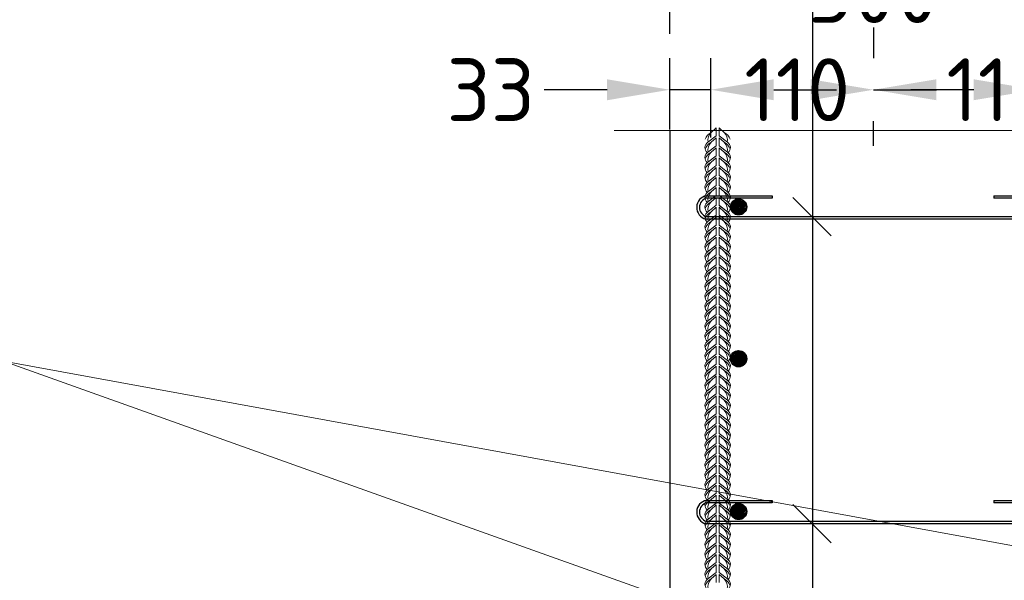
# Model space of a CAD drawing. Extents: x -764262 to 2885205, y 359641 to 616597.
# Tile 47 of 97: x 662104 to 665237, y 433153 to 434937. Entities that reach past the tile are written whole.
import ezdxf

# ---------------------------------------------------------------- set-up
doc = ezdxf.new("R2010")
doc.units = 0
doc.header["$LTSCALE"] = 50
doc.header["$MEASUREMENT"] = 0
doc.layers.get('0').update_dxf_attribs({"linetype": 'CONTINUOUS', "lineweight": 15})
doc.layers.get('DEFPOINTS').update_dxf_attribs({"linetype": 'CONTINUOUS'})
for name, color, linetype, lineweight in [('.', 7, 'CONTINUOUS', 15), ('MIM_DUVAR_WALL_50', 7, 'CONTINUOUS', 30), ('尺寸线层', 3, 'CONTINUOUS', 18)]:
    doc.layers.add(name, color=color, linetype=linetype, lineweight=lineweight)
doc.layers.add('INS_BETON_CONCRETE_50', color=5, linetype='CONTINUOUS')
doc.layers.add('PDF _0', color=7, linetype='CONTINUOUS')
doc.styles.add('arial', font='ARIALN.TTF')
doc.styles.add('Arial straight', font='isocpeur.ttf')
doc.dimstyles.new('M 1_25', dxfattribs={"dimtxt": 200, "dimasz": 200, "dimexe": 100, "dimexo": 300, "dimgap": 50, "dimtad": 0, "dimdec": 0, "dimlfac": 0.25, "dimtxsty": 'Arial straight', "dimcen": 1, "dimdle": 100, "dimadec": 0, "dimazin": 0, "dimtfac": 1, "dimtdec": 0, "dimtmove": 0, "dimatfit": 3, "dimldrblk": 'DOTSMALL', "dimfxl": 5, "dimarcsym": 0})

# ---------------------------------------------------------------- blocks, each defined once
blk = doc.blocks.new('*D675')
at = {"color": 0, "lineweight": -2, "transparency": 16777216}
for p, q in [((664172.7, 434588.1), (664172.7, 434814.5)), ((664303.1, 434805.5), (664303.1, 434814.5)), ((663972.7, 434714.5), (663772.7, 434714.5)), ((664303.1, 434714.5), (664172.7, 434714.5)), ((664503.1, 434714.5), (664703.1, 434714.5))]:
    blk.add_line(p, q, dxfattribs=at)
at = {"color": 0, "transparency": 16777216}
for points in [[(663972.7, 434747.8), (663972.7, 434681.1), (664172.7, 434714.5)], [(664503.1, 434747.8), (664503.1, 434681.1), (664303.1, 434714.5)]]:
    blk.add_solid(points, dxfattribs=at)
at = {"layer": 'DEFPOINTS', "color": 0, "transparency": 16777216}
for p in [(664303.1, 434714.5), (664303.1, 434505.5), (664172.7, 434288.1)]:
    blk.add_point(p, dxfattribs=at)
at = {"color": 0, "transparency": 16777216, "insert": (663602.7, 434714.5), "char_height": 200, "attachment_point": 5, "style": 'Arial straight'}
blk.add_mtext('33', dxfattribs=at)
blk = doc.blocks.new('_DotSmall')
at = {"color": 0, "linetype": 'ByBlock', "const_width": 0.5}
blk.add_lwpolyline([(-0.0625, 0, 1), (0.0625, 0, 1)], format="xyb", close=True, dxfattribs=at)
blk = doc.blocks.new('*D676')
at = {"color": 0, "lineweight": -2, "transparency": 16777216}
for p, q in [((664820.7, 434912.7), (664820.7, 434814.5)), ((664303.1, 434562.5), (664303.1, 434814.5)), ((664503.1, 434714.5), (664620.7, 434714.5)), ((664820.7, 434714.5), (665020.7, 434714.5))]:
    blk.add_line(p, q, dxfattribs=at)
at = {"color": 0, "transparency": 16777216}
for points in [[(664503.1, 434747.8), (664503.1, 434681.1), (664303.1, 434714.5)], [(664620.7, 434747.8), (664620.7, 434681.1), (664820.7, 434714.5)]]:
    blk.add_solid(points, dxfattribs=at)
at = {"layer": 'DEFPOINTS', "color": 0, "transparency": 16777216}
for p in [(664820.7, 434714.5), (664820.7, 434612.7), (664303.1, 434262.5)]:
    blk.add_point(p, dxfattribs=at)
at = {"color": 0, "transparency": 16777216, "insert": (665220.7, 434714.5), "char_height": 200, "attachment_point": 5, "style": 'Arial straight'}
blk.add_mtext('110', dxfattribs=at)
blk = doc.blocks.new('*D677')
at = {"color": 0, "lineweight": -2, "transparency": 16777216}
for p, q in [((665339.2, 434774), (665339.2, 434814.5)), ((665468.7, 434711.7), (665468.7, 434814.5)), ((665139.2, 434714.5), (664939.2, 434714.5)), ((665339.2, 434714.5), (665468.7, 434714.5)), ((665668.7, 434714.5), (665868.7, 434714.5))]:
    blk.add_line(p, q, dxfattribs=at)
at = {"color": 0, "transparency": 16777216}
for points in [[(665139.2, 434747.8), (665139.2, 434681.1), (665339.2, 434714.5)], [(665668.7, 434747.8), (665668.7, 434681.1), (665468.7, 434714.5)]]:
    blk.add_solid(points, dxfattribs=at)
at = {"layer": 'DEFPOINTS', "color": 0, "transparency": 16777216}
for p in [(665468.7, 434714.5), (665339.2, 434474), (665468.7, 434411.7)]:
    blk.add_point(p, dxfattribs=at)
at = {"color": 0, "transparency": 16777216, "insert": (666038.7, 434714.5), "char_height": 200, "attachment_point": 5, "style": 'Arial straight'}
blk.add_mtext('32', dxfattribs=at)
blk = doc.blocks.new('*D678')
at = {"color": 0, "lineweight": -2, "transparency": 16777216}
for p, q in [((665139.2, 434714.5), (665020.7, 434714.5)), ((664820.7, 434536.1), (664820.7, 434614.5)), ((665339.2, 434495.5), (665339.2, 434614.5))]:
    blk.add_line(p, q, dxfattribs=at)
at = {"color": 0, "transparency": 16777216}
for points in [[(665020.7, 434747.8), (665020.7, 434681.1), (664820.7, 434714.5)], [(665139.2, 434747.8), (665139.2, 434681.1), (665339.2, 434714.5)]]:
    blk.add_solid(points, dxfattribs=at)
at = {"layer": 'DEFPOINTS', "color": 0, "transparency": 16777216}
for p in [(664820.7, 434836.1), (665339.2, 434795.5), (664820.7, 434714.5)]:
    blk.add_point(p, dxfattribs=at)
at = {"color": 0, "transparency": 16777216, "insert": (664577.7, 434714.5), "char_height": 200, "attachment_point": 5, "style": 'Arial straight'}
blk.add_mtext('110', dxfattribs=at)
blk = doc.blocks.new('087')
at = {"layer": 'MIM_DUVAR_WALL_50', "color": 0}
for p, q in [((711307.9, -178312.8), (711307.9, -178322.3)), ((712178.9, -178312.8), (712178.9, -178322.3))]:
    blk.add_line(p, q, dxfattribs=at)
for points in [[(711050.7, -178312.8), (711307.9, -178312.8)], [(711307.9, -178322.3), (711050.7, -178322.3)], [(712178.9, -178312.8), (712382.3, -178312.8)], [(712382.3, -178322.3), (712178.9, -178322.3)], [(712385.4, -178404.5), (711047.6, -178404.5)], [(711050.2, -178395), (712382.8, -178395)]]:
    blk.add_lwpolyline(points, dxfattribs=at)
for centre, radius, start, end in [((711058.5, -178359), 46.8, 99.5037, 256.6213), ((711060.4, -178358.7), 37.7, 104.8139, 254.3646), ((712374.6, -178359), 46.8, 283.3787, 80.4963), ((712372.7, -178358.7), 37.7, 285.6354, 75.1861)]:
    blk.add_arc(centre, radius, start, end, dxfattribs=at)
blk = doc.blocks.new('*D679')
at = {"color": 0, "lineweight": -2, "transparency": 16777216}
for p, q in [((664172.7, 434892.4), (664172.7, 435126.9)), ((665468.7, 434954.7), (665468.7, 435126.9)), ((664372.7, 435026.9), (664580.7, 435026.9)), ((665268.7, 435026.9), (665060.7, 435026.9))]:
    blk.add_line(p, q, dxfattribs=at)
at = {"color": 0, "transparency": 16777216}
for points in [[(664372.7, 435060.3), (664372.7, 434993.6), (664172.7, 435026.9)], [(665268.7, 435060.3), (665268.7, 434993.6), (665468.7, 435026.9)]]:
    blk.add_solid(points, dxfattribs=at)
at = {"layer": 'DEFPOINTS', "color": 0, "transparency": 16777216}
for p in [(665468.7, 435026.9), (665468.7, 434654.7), (664172.7, 434592.4)]:
    blk.add_point(p, dxfattribs=at)
at = {"color": 0, "transparency": 16777216, "insert": (664820.7, 435026.9), "char_height": 200, "attachment_point": 5, "style": 'Arial straight'}
blk.add_mtext('300', dxfattribs=at)

msp = doc.modelspace()

# ---------------------------------------------------------------- hatches: boundary and pattern name
at = {"layer": '.'}
h = msp.add_hatch(dxfattribs=at)
h.set_pattern_fill('ANSI35', color=0, scale=0.987754)
h.set_pattern_definition([(45, (563998.992, 186225.1965), (-4.4351415, 4.4351415), []), (45, (564003.4273, 186225.1965), (-4.4351415, 4.4351415), [7.84029658, -1.56805932, 0, -1.56805932])])
edge = h.paths.add_edge_path()
edge.add_arc((664391.161, 434341.822), 25.898, 180, 540, ccw=False)
h = msp.add_hatch(dxfattribs=at)
h.set_pattern_fill('ANSI35', color=0, scale=0.987754)
h.set_pattern_definition([(45, (563998.992, 185741.893), (-4.4351415, 4.4351415), []), (45, (564003.4273, 185741.893), (-4.4351415, 4.4351415), [7.84029658, -1.56805932, 0, -1.56805932])])
edge = h.paths.add_edge_path()
edge.add_arc((664391.161, 433858.518), 25.898, 180, 540, ccw=False)
h = msp.add_hatch(dxfattribs=at)
h.set_pattern_fill('ANSI35', color=0, scale=0.987754)
h.set_pattern_definition([(45, (563998.992, 185255.64), (-4.4351415, 4.4351415), []), (45, (564003.4273, 185255.64), (-4.4351415, 4.4351415), [7.84029658, -1.56805932, 0, -1.56805932])])
edge = h.paths.add_edge_path()
edge.add_arc((664391.161, 433372.265), 25.898, 180, 540, ccw=False)

# ---------------------------------------------------------------- linework, layer by layer
for p, q in [((663995.098, 434584.839), (665742.208, 434584.839)), ((662052.771, 433850.438), (664329.279, 433038.008)), ((665336.271, 433249.989), (662052.771, 433850.438))]:
    msp.add_line(p, q)
for points in [[(664319.658, 434567.782), (664293.731, 434547.379, 0.51925855), (664291.768, 434514.418, 0.51925855)], [(664319.658, 434567.782), (664293.731, 434547.379, 0.51925855), (664291.768, 434514.418, 0.51925855)], [(664319.658, 434593.099), (664303.869, 434578.96, 0.14609857), (664284.648, 434557.361, -4.50279613)], [(664319.658, 434593.099), (664303.869, 434578.96, 0.24293633), (664294.123, 434547.687, 0.24293633)], [(664329.796, 434592.998), (664345.585, 434578.858, -0.24293633), (664355.332, 434547.586, -0.24293633)], [(664329.796, 434592.998), (664345.585, 434578.858, -0.14609857), (664364.807, 434557.259, 4.50279613)], [(664329.796, 434567.782), (664355.723, 434547.379, -0.51925855), (664357.686, 434514.418, -0.51925855)], [(664329.796, 434567.681), (664355.723, 434547.278, -0.51925855), (664357.686, 434514.316, -0.51925855)], [(664319.658, 434536.202), (664293.731, 434515.798, 0.51925855), (664291.768, 434482.837, 0.51925855)], [(664319.658, 434561.519), (664303.869, 434547.379, 0.14609857), (664284.648, 434525.78, -4.50279613)], [(664319.658, 434561.519), (664303.869, 434547.379, 0.14609857), (664284.648, 434525.78, -4.50279613)], [(664319.658, 434561.519), (664303.869, 434547.379, 0.24293633), (664294.123, 434516.106, 0.24293633)], [(664319.658, 434561.519), (664303.869, 434547.379, 0.24293633), (664294.123, 434516.106, 0.24293633)], [(664329.796, 434561.519), (664345.585, 434547.379, -0.24293633), (664355.332, 434516.106, -0.24293633)], [(664329.796, 434561.519), (664345.585, 434547.379, -0.14609857), (664364.807, 434525.78, 4.50279613)], [(664329.796, 434561.417), (664345.585, 434547.278, -0.24293633), (664355.332, 434516.005, -0.24293633)], [(664329.796, 434561.417), (664345.585, 434547.278, -0.14609857), (664364.807, 434525.678, 4.50279613)], [(664329.796, 434536.202), (664355.723, 434515.798, -0.51925855), (664357.686, 434482.837, -0.51925855)], [(664319.658, 434504.621), (664293.731, 434484.218, 0.51925855), (664291.768, 434451.256, 0.51925855)], [(664319.658, 434529.938), (664303.869, 434515.798, 0.14609857), (664284.648, 434494.199, -4.50279613)], [(664319.658, 434529.938), (664303.869, 434515.798, 0.24293633), (664294.123, 434484.526, 0.24293633)], [(664329.796, 434529.938), (664345.585, 434515.798, -0.24293633), (664355.332, 434484.526, -0.24293633)], [(664329.796, 434529.938), (664345.585, 434515.798, -0.14609857), (664364.807, 434494.199, 4.50279613)], [(664329.796, 434504.621), (664355.723, 434484.218, -0.51925855), (664357.686, 434451.256, -0.51925855)], [(664319.658, 434473.04), (664293.731, 434452.637, 0.51925855), (664291.768, 434419.675, 0.51925855)], [(664319.658, 434498.357), (664303.869, 434484.218, 0.14609857), (664284.648, 434462.618, -4.50279613)], [(664319.658, 434498.357), (664303.869, 434484.218, 0.24293633), (664294.123, 434452.945, 0.24293633)], [(664329.796, 434498.357), (664345.585, 434484.218, -0.24293633), (664355.332, 434452.945, -0.24293633)], [(664329.796, 434498.357), (664345.585, 434484.218, -0.14609857), (664364.807, 434462.618, 4.50279613)], [(664329.796, 434473.04), (664355.723, 434452.637, -0.51925855), (664357.686, 434419.675, -0.51925855)], [(664319.658, 434441.459), (664293.731, 434421.056, 0.51925855), (664291.768, 434388.095, 0.51925855)], [(664319.658, 434466.776), (664303.869, 434452.637, 0.14609857), (664284.648, 434431.038, -4.50279613)], [(664319.658, 434466.776), (664303.869, 434452.637, 0.24293633), (664294.123, 434421.364, 0.24293633)], [(664329.796, 434466.776), (664345.585, 434452.637, -0.24293633), (664355.332, 434421.364, -0.24293633)], [(664329.796, 434466.776), (664345.585, 434452.637, -0.14609857), (664364.807, 434431.038, 4.50279613)], [(664329.796, 434441.459), (664355.723, 434421.056, -0.52054227), (664357.623, 434388.044, -0.52054227)], [(664319.658, 434435.196), (664303.869, 434421.056, 0.14609857), (664284.648, 434399.457, -4.50279613)], [(664319.658, 434435.196), (664303.869, 434421.056, 0.24293633), (664294.123, 434389.783, 0.24293633)], [(664329.796, 434435.196), (664345.585, 434421.056, -0.24360645), (664355.316, 434389.694, -0.24360645)], [(664329.796, 434435.196), (664345.585, 434421.056, -0.14609857), (664364.807, 434399.457, 4.50279613)], [(664319.658, 434409.879), (664293.731, 434389.475, 0.51925855), (664291.768, 434356.514, 0.51925855)], [(664319.658, 434403.615), (664303.869, 434389.475, 0.14609857), (664284.648, 434367.876, -4.50279613)], [(664319.658, 434403.615), (664303.869, 434389.475, 0.24293633), (664294.123, 434358.203, 0.24293633)], [(664329.796, 434409.777), (664355.723, 434389.374, -0.51925855), (664357.686, 434356.412, -0.51925855)], [(664329.796, 434403.513), (664345.585, 434389.374, -0.24293633), (664355.332, 434358.101, -0.24293633)], [(664329.796, 434403.513), (664345.585, 434389.374, -0.14609857), (664364.807, 434367.775, 4.50279613)], [(664319.658, 434378.298), (664293.731, 434357.895, 0.51925855), (664291.768, 434324.933, 0.51925855)], [(664319.658, 434372.034), (664303.869, 434357.895, 0.14609857), (664284.648, 434336.295, -4.50279613)], [(664319.658, 434372.034), (664303.869, 434357.895, 0.24293633), (664294.123, 434326.622, 0.24293633)], [(664329.796, 434378.196), (664355.723, 434357.793, -0.51925855), (664357.686, 434324.832, -0.51925855)], [(664329.796, 434371.933), (664345.585, 434357.793, -0.24293633), (664355.332, 434326.52, -0.24293633)], [(664329.796, 434371.933), (664345.585, 434357.793, -0.14609857), (664364.807, 434336.194, 4.50279613)], [(664319.658, 434346.717), (664293.731, 434326.314, 0.51925855), (664291.768, 434293.352, 0.51925855)], [(664319.658, 434346.717), (664293.731, 434326.314, 0.51925855), (664291.768, 434293.352, 0.51925855)], [(664319.658, 434340.453), (664303.869, 434326.314, 0.14609857), (664284.648, 434304.714, -4.50279613)], [(664319.658, 434340.453), (664303.869, 434326.314, 0.14609857), (664284.648, 434304.714, -4.50279613)], [(664319.658, 434340.453), (664303.869, 434326.314, 0.24293633), (664294.123, 434295.041, 0.24293633)], [(664319.658, 434340.453), (664303.869, 434326.314, 0.24293633), (664294.123, 434295.041, 0.24293633)], [(664329.796, 434346.717), (664355.723, 434326.314, -0.51925855), (664357.686, 434293.352, -0.51925855)], [(664329.796, 434346.616), (664355.723, 434326.212, -0.51925855), (664357.686, 434293.251, -0.51925855)], [(664329.796, 434340.453), (664345.585, 434326.314, -0.24293633), (664355.332, 434295.041, -0.24293633)], [(664329.796, 434340.453), (664345.585, 434326.314, -0.14609857), (664364.807, 434304.714, 4.50279613)], [(664329.796, 434340.352), (664345.585, 434326.212, -0.24293633), (664355.332, 434294.94, -0.24293633)], [(664329.796, 434340.352), (664345.585, 434326.212, -0.14609857), (664364.807, 434304.613, 4.50279613)], [(664319.658, 434315.136), (664293.731, 434294.733, 0.51925855), (664291.768, 434261.771, 0.51925855)], [(664319.658, 434308.872), (664303.869, 434294.733, 0.14609857), (664284.648, 434273.134, -4.50279613)], [(664319.658, 434308.872), (664303.869, 434294.733, 0.24293633), (664294.123, 434263.46, 0.24293633)], [(664329.796, 434315.136), (664355.723, 434294.733, -0.51925855), (664357.686, 434261.771, -0.51925855)], [(664329.796, 434308.872), (664345.585, 434294.733, -0.24293633), (664355.332, 434263.46, -0.24293633)], [(664329.796, 434308.872), (664345.585, 434294.733, -0.14609857), (664364.807, 434273.134, 4.50279613)], [(664319.658, 434283.556), (664293.731, 434263.152, 0.51925855), (664291.768, 434230.191, 0.51925855)], [(664319.658, 434277.292), (664303.869, 434263.152, 0.14609857), (664284.648, 434241.553, -4.50279613)], [(664319.658, 434277.292), (664303.869, 434263.152, 0.24293633), (664294.123, 434231.879, 0.24293633)], [(664329.796, 434283.556), (664355.723, 434263.152, -0.51925855), (664357.686, 434230.191, -0.51925855)], [(664329.796, 434277.292), (664345.585, 434263.152, -0.24293633), (664355.332, 434231.879, -0.24293633)], [(664329.796, 434277.292), (664345.585, 434263.152, -0.14609857), (664364.807, 434241.553, 4.50279613)], [(664319.658, 434251.975), (664293.731, 434231.571, 0.51925855), (664291.768, 434198.61, 0.51925855)], [(664319.658, 434245.711), (664303.869, 434231.571, 0.14609857), (664284.648, 434209.972, -4.50279613)], [(664319.658, 434245.711), (664303.869, 434231.571, 0.24293633), (664294.123, 434200.299, 0.24293633)], [(664329.796, 434251.975), (664355.723, 434231.571, -0.51925855), (664357.686, 434198.61, -0.51925855)], [(664329.796, 434245.711), (664345.585, 434231.571, -0.24293633), (664355.332, 434200.299, -0.24293633)], [(664329.796, 434245.711), (664345.585, 434231.571, -0.14609857), (664364.807, 434209.972, 4.50279613)], [(664319.658, 434220.394), (664293.731, 434199.991, 0.51925855), (664291.768, 434167.029, 0.51925855)], [(664319.658, 434214.13), (664303.869, 434199.991, 0.14609857), (664284.648, 434178.391, -4.50279613)], [(664319.658, 434214.13), (664303.869, 434199.991, 0.24293633), (664294.123, 434168.718, 0.24293633)], [(664329.796, 434220.394), (664355.723, 434199.991, -0.52054227), (664357.623, 434166.979, -0.52054227)], [(664329.796, 434214.13), (664345.585, 434199.991, -0.24360645), (664355.316, 434168.629, -0.24360645)], [(664329.796, 434214.13), (664345.585, 434199.991, -0.14609857), (664364.807, 434178.391, 4.50279613)], [(664319.658, 434188.813), (664293.731, 434168.41, 0.51925855), (664291.768, 434135.448, 0.51925855)], [(664319.658, 434182.549), (664303.869, 434168.41, 0.14609857), (664284.648, 434146.811, -4.50279613)], [(664319.658, 434182.549), (664303.869, 434168.41, 0.24293633), (664294.123, 434137.137, 0.24293633)], [(664329.796, 434188.712), (664355.723, 434168.309, -0.51925855), (664357.686, 434135.347, -0.51925855)], [(664329.796, 434182.448), (664345.585, 434168.309, -0.24293633), (664355.332, 434137.036, -0.24293633)], [(664329.796, 434182.448), (664345.585, 434168.309, -0.14609857), (664364.807, 434146.709, 4.50279613)], [(664319.658, 434157.232), (664293.731, 434136.829, 0.51925855), (664291.768, 434103.868, 0.51925855)], [(664319.658, 434150.969), (664303.869, 434136.829, 0.14609857), (664284.648, 434115.23, -4.50279613)], [(664319.658, 434150.969), (664303.869, 434136.829, 0.24293633), (664294.123, 434105.556, 0.24293633)], [(664329.796, 434157.131), (664355.723, 434136.728, -0.51925855), (664357.686, 434103.766, -0.51925855)], [(664329.796, 434150.867), (664345.585, 434136.728, -0.24293633), (664355.332, 434105.455, -0.24293633)], [(664329.796, 434150.867), (664345.585, 434136.728, -0.14609857), (664364.807, 434115.129, 4.50279613)], [(664319.658, 434125.652), (664293.731, 434105.248, 0.51925855), (664291.768, 434072.287, 0.51925855)], [(664319.658, 434125.652), (664293.731, 434105.248, 0.51925855), (664291.768, 434072.287, 0.51925855)], [(664319.658, 434119.388), (664303.869, 434105.248, 0.14609857), (664284.648, 434083.649, -4.50279613)], [(664319.658, 434119.388), (664303.869, 434105.248, 0.14609857), (664284.648, 434083.649, -4.50279613)], [(664319.658, 434119.388), (664303.869, 434105.248, 0.24293633), (664294.123, 434073.976, 0.24293633)], [(664319.658, 434119.388), (664303.869, 434105.248, 0.24293633), (664294.123, 434073.976, 0.24293633)], [(664329.796, 434125.652), (664355.723, 434105.248, -0.51925855), (664357.686, 434072.287, -0.51925855)], [(664329.796, 434125.55), (664355.723, 434105.147, -0.51925855), (664357.686, 434072.186, -0.51925855)], [(664329.796, 434119.388), (664345.585, 434105.248, -0.24293633), (664355.332, 434073.976, -0.24293633)], [(664329.796, 434119.388), (664345.585, 434105.248, -0.14609857), (664364.807, 434083.649, 4.50279613)], [(664329.796, 434119.286), (664345.585, 434105.147, -0.24293633), (664355.332, 434073.874, -0.24293633)], [(664329.796, 434119.286), (664345.585, 434105.147, -0.14609857), (664364.807, 434083.548, 4.50279613)], [(664319.658, 434094.071), (664293.731, 434073.668, 0.51925855), (664291.768, 434040.706, 0.51925855)], [(664319.658, 434094.071), (664293.731, 434073.668, 0.51925855), (664291.768, 434040.706, 0.51925855)], [(664319.658, 434087.807), (664303.869, 434073.668, 0.14609857), (664284.648, 434052.068, -4.50279613)], [(664319.658, 434087.807), (664303.869, 434073.668, 0.14609857), (664284.648, 434052.068, -4.50279613)], [(664319.658, 434087.807), (664303.869, 434073.668, 0.24293633), (664294.123, 434042.395, 0.24293633)], [(664319.658, 434087.807), (664303.869, 434073.668, 0.24293633), (664294.123, 434042.395, 0.24293633)], [(664329.796, 434094.071), (664355.723, 434073.668, -0.51925855), (664357.686, 434040.706, -0.51925855)], [(664329.796, 434093.97), (664355.723, 434073.566, -0.51925855), (664357.686, 434040.605, -0.51925855)], [(664329.796, 434087.807), (664345.585, 434073.668, -0.24293633), (664355.332, 434042.395, -0.24293633)], [(664329.796, 434087.807), (664345.585, 434073.668, -0.14609857), (664364.807, 434052.068, 4.50279613)], [(664329.796, 434087.706), (664345.585, 434073.566, -0.24293633), (664355.332, 434042.293, -0.24293633)], [(664329.796, 434087.706), (664345.585, 434073.566, -0.14609857), (664364.807, 434051.967, 4.50279613)], [(664319.658, 434062.49), (664293.731, 434042.087, 0.51925855), (664291.768, 434009.125, 0.51925855)], [(664319.658, 434056.226), (664303.869, 434042.087, 0.14609857), (664284.648, 434020.488, -4.50279613)], [(664319.658, 434056.226), (664303.869, 434042.087, 0.24293633), (664294.123, 434010.814, 0.24293633)], [(664329.796, 434062.49), (664355.723, 434042.087, -0.51925855), (664357.686, 434009.125, -0.51925855)], [(664329.796, 434056.226), (664345.585, 434042.087, -0.24293633), (664355.332, 434010.814, -0.24293633)], [(664329.796, 434056.226), (664345.585, 434042.087, -0.14609857), (664364.807, 434020.488, 4.50279613)], [(664319.658, 434030.909), (664293.731, 434010.506, 0.51925855), (664291.768, 433977.545, 0.51925855)], [(664319.658, 434024.646), (664303.869, 434010.506, 0.14609857), (664284.648, 433988.907, -4.50279613)], [(664319.658, 434024.646), (664303.869, 434010.506, 0.24293633), (664294.123, 433979.233, 0.24293633)], [(664329.796, 434030.909), (664355.723, 434010.506, -0.51925855), (664357.686, 433977.545, -0.51925855)], [(664329.796, 434024.646), (664345.585, 434010.506, -0.24293633), (664355.332, 433979.233, -0.24293633)], [(664329.796, 434024.646), (664345.585, 434010.506, -0.14609857), (664364.807, 433988.907, 4.50279613)], [(664319.658, 433999.329), (664293.731, 433978.925, 0.51925855), (664291.768, 433945.964, 0.51925855)], [(664319.658, 433993.065), (664303.869, 433978.925, 0.14609857), (664284.648, 433957.326, -4.50279613)], [(664319.658, 433993.065), (664303.869, 433978.925, 0.24293633), (664294.123, 433947.653, 0.24293633)], [(664329.796, 433999.329), (664355.723, 433978.925, -0.51925855), (664357.686, 433945.964, -0.51925855)], [(664329.796, 433993.065), (664345.585, 433978.925, -0.24293633), (664355.332, 433947.653, -0.24293633)], [(664329.796, 433993.065), (664345.585, 433978.925, -0.14609857), (664364.807, 433957.326, 4.50279613)], [(664319.658, 433967.748), (664293.731, 433947.345, 0.51925855), (664291.768, 433914.383, 0.51925855)], [(664319.658, 433961.484), (664303.869, 433947.345, 0.14609857), (664284.648, 433925.745, -4.50279613)], [(664319.658, 433961.484), (664303.869, 433947.345, 0.24293633), (664294.123, 433916.072, 0.24293633)], [(664329.796, 433967.748), (664355.723, 433947.345, -0.52054227), (664357.623, 433914.332, -0.52054227)], [(664329.796, 433961.484), (664345.585, 433947.345, -0.24360645), (664355.316, 433915.983, -0.24360645)], [(664329.796, 433961.484), (664345.585, 433947.345, -0.14609857), (664364.807, 433925.745, 4.50279613)], [(664319.658, 433936.167), (664293.731, 433915.764, 0.51925855), (664291.768, 433882.802, 0.51925855)], [(664319.658, 433929.903), (664303.869, 433915.764, 0.14609857), (664284.648, 433894.165, -4.50279613)], [(664319.658, 433929.903), (664303.869, 433915.764, 0.24293633), (664294.123, 433884.491, 0.24293633)], [(664329.796, 433936.066), (664355.723, 433915.662, -0.51925855), (664357.686, 433882.701, -0.51925855)], [(664329.796, 433929.802), (664345.585, 433915.662, -0.24293633), (664355.332, 433884.39, -0.24293633)], [(664329.796, 433929.802), (664345.585, 433915.662, -0.14609857), (664364.807, 433894.063, 4.50279613)], [(664319.658, 433904.586), (664293.731, 433884.183, 0.51925855), (664291.768, 433851.222, 0.51925855)], [(664319.658, 433898.323), (664303.869, 433884.183, 0.14609857), (664284.648, 433862.584, -4.50279613)], [(664319.658, 433898.323), (664303.869, 433884.183, 0.24293633), (664294.123, 433852.91, 0.24293633)], [(664329.796, 433904.485), (664355.723, 433884.082, -0.51925855), (664357.686, 433851.12, -0.51925855)], [(664329.796, 433898.221), (664345.585, 433884.082, -0.24293633), (664355.332, 433852.809, -0.24293633)], [(664329.796, 433898.221), (664345.585, 433884.082, -0.14609857), (664364.807, 433862.482, 4.50279613)], [(664319.658, 433873.006), (664293.731, 433852.602, 0.51925855), (664291.768, 433819.641, 0.51925855)], [(664319.658, 433873.006), (664293.731, 433852.602, 0.51925855), (664291.768, 433819.641, 0.51925855)], [(664319.658, 433866.742), (664303.869, 433852.602, 0.14609857), (664284.648, 433831.003, -4.50279613)], [(664319.658, 433866.742), (664303.869, 433852.602, 0.14609857), (664284.648, 433831.003, -4.50279613)], [(664319.658, 433866.742), (664303.869, 433852.602, 0.24293633), (664294.123, 433821.33, 0.24293633)], [(664319.658, 433866.742), (664303.869, 433852.602, 0.24293633), (664294.123, 433821.33, 0.24293633)], [(664329.796, 433873.006), (664355.723, 433852.602, -0.51925855), (664357.686, 433819.641, -0.51925855)], [(664329.796, 433872.904), (664355.723, 433852.501, -0.51925855), (664357.686, 433819.539, -0.51925855)], [(664329.796, 433866.742), (664345.585, 433852.602, -0.24293633), (664355.332, 433821.33, -0.24293633)], [(664329.796, 433866.742), (664345.585, 433852.602, -0.14609857), (664364.807, 433831.003, 4.50279613)], [(664329.796, 433866.64), (664345.585, 433852.501, -0.24293633), (664355.332, 433821.228, -0.24293633)], [(664329.796, 433866.64), (664345.585, 433852.501, -0.14609857), (664364.807, 433830.902, 4.50279613)], [(664319.658, 433841.425), (664293.731, 433821.022, 0.51925855), (664291.768, 433788.06, 0.51925855)], [(664319.658, 433835.161), (664303.869, 433821.022, 0.14609857), (664284.648, 433799.422, -4.50279613)], [(664319.658, 433835.161), (664303.869, 433821.022, 0.24293633), (664294.123, 433789.749, 0.24293633)], [(664329.796, 433841.425), (664355.723, 433821.022, -0.51925855), (664357.686, 433788.06, -0.51925855)], [(664329.796, 433835.161), (664345.585, 433821.022, -0.24293633), (664355.332, 433789.749, -0.24293633)], [(664329.796, 433835.161), (664345.585, 433821.022, -0.14609857), (664364.807, 433799.422, 4.50279613)], [(664319.658, 433809.844), (664293.731, 433789.441, 0.51925855), (664291.768, 433756.479, 0.51925855)], [(664319.658, 433803.58), (664303.869, 433789.441, 0.14609857), (664284.648, 433767.841, -4.50279613)], [(664319.658, 433803.58), (664303.869, 433789.441, 0.24293633), (664294.123, 433758.168, 0.24293633)], [(664329.796, 433809.844), (664355.723, 433789.441, -0.51925855), (664357.686, 433756.479, -0.51925855)], [(664329.796, 433803.58), (664345.585, 433789.441, -0.24293633), (664355.332, 433758.168, -0.24293633)], [(664329.796, 433803.58), (664345.585, 433789.441, -0.14609857), (664364.807, 433767.841, 4.50279613)], [(664319.658, 433778.263), (664293.731, 433757.86, 0.51925855), (664291.768, 433724.899, 0.51925855)], [(664319.658, 433771.999), (664303.869, 433757.86, 0.14609857), (664284.648, 433736.261, -4.50279613)], [(664319.658, 433771.999), (664303.869, 433757.86, 0.24293633), (664294.123, 433726.587, 0.24293633)], [(664329.796, 433778.263), (664355.723, 433757.86, -0.51925855), (664357.686, 433724.899, -0.51925855)], [(664329.796, 433771.999), (664345.585, 433757.86, -0.24293633), (664355.332, 433726.587, -0.24293633)], [(664329.796, 433771.999), (664345.585, 433757.86, -0.14609857), (664364.807, 433736.261, 4.50279613)], [(664319.658, 433746.683), (664293.731, 433726.279, 0.51925855), (664291.768, 433693.318, 0.51925855)], [(664319.658, 433740.419), (664303.869, 433726.279, 0.14609857), (664284.648, 433704.68, -4.50279613)], [(664319.658, 433740.419), (664303.869, 433726.279, 0.24293633), (664294.123, 433695.006, 0.24293633)], [(664329.796, 433746.683), (664355.723, 433726.279, -0.52054227), (664357.623, 433693.267, -0.52054227)], [(664329.796, 433740.419), (664345.585, 433726.279, -0.24360645), (664355.316, 433694.918, -0.24360645)], [(664329.796, 433740.419), (664345.585, 433726.279, -0.14609857), (664364.807, 433704.68, 4.50279613)], [(664319.658, 433715.102), (664293.731, 433694.698, 0.51925855), (664291.768, 433661.737, 0.51925855)], [(664319.658, 433708.838), (664303.869, 433694.698, 0.14609857), (664284.648, 433673.099, -4.50279613)], [(664319.658, 433708.838), (664303.869, 433694.698, 0.24293633), (664294.123, 433663.426, 0.24293633)], [(664329.796, 433715), (664355.723, 433694.597, -0.51925855), (664357.686, 433661.636, -0.51925855)], [(664329.796, 433708.737), (664345.585, 433694.597, -0.24293633), (664355.332, 433663.324, -0.24293633)], [(664329.796, 433708.737), (664345.585, 433694.597, -0.14609857), (664364.807, 433672.998, 4.50279613)], [(664319.658, 433683.521), (664293.731, 433663.118, 0.51925855), (664291.768, 433630.156, 0.51925855)], [(664319.658, 433677.257), (664303.869, 433663.118, 0.14609857), (664284.648, 433641.518, -4.50279613)], [(664319.658, 433677.257), (664303.869, 433663.118, 0.24293633), (664294.123, 433631.845, 0.24293633)], [(664329.796, 433683.42), (664355.723, 433663.016, -0.51925855), (664357.686, 433630.055, -0.51925855)], [(664329.796, 433677.156), (664345.585, 433663.016, -0.24293633), (664355.332, 433631.744, -0.24293633)], [(664329.796, 433677.156), (664345.585, 433663.016, -0.14609857), (664364.807, 433641.417, 4.50279613)], [(664319.658, 433651.94), (664293.731, 433631.537, 0.51925855), (664291.768, 433598.575, 0.51925855)], [(664319.658, 433651.94), (664293.731, 433631.537, 0.51925855), (664291.768, 433598.575, 0.51925855)], [(664319.658, 433645.676), (664303.869, 433631.537, 0.14609857), (664284.648, 433609.938, -4.50279613)], [(664319.658, 433645.676), (664303.869, 433631.537, 0.14609857), (664284.648, 433609.938, -4.50279613)], [(664319.658, 433645.676), (664303.869, 433631.537, 0.24293633), (664294.123, 433600.264, 0.24293633)], [(664319.658, 433645.676), (664303.869, 433631.537, 0.24293633), (664294.123, 433600.264, 0.24293633)], [(664329.796, 433651.94), (664355.723, 433631.537, -0.51925855), (664357.686, 433598.575, -0.51925855)], [(664329.796, 433651.839), (664355.723, 433631.436, -0.51925855), (664357.686, 433598.474, -0.51925855)], [(664329.796, 433645.676), (664345.585, 433631.537, -0.24293633), (664355.332, 433600.264, -0.24293633)], [(664329.796, 433645.676), (664345.585, 433631.537, -0.14609857), (664364.807, 433609.938, 4.50279613)], [(664329.796, 433645.575), (664345.585, 433631.436, -0.24293633), (664355.332, 433600.163, -0.24293633)], [(664329.796, 433645.575), (664345.585, 433631.436, -0.14609857), (664364.807, 433609.836, 4.50279613)], [(664319.658, 433620.359), (664293.731, 433599.956, 0.51925855), (664291.768, 433566.995, 0.51925855)], [(664319.658, 433614.096), (664303.869, 433599.956, 0.14609857), (664284.648, 433578.357, -4.50279613)], [(664319.658, 433614.096), (664303.869, 433599.956, 0.24293633), (664294.123, 433568.683, 0.24293633)], [(664329.796, 433620.359), (664355.723, 433599.956, -0.51925855), (664357.686, 433566.995, -0.51925855)], [(664329.796, 433614.096), (664345.585, 433599.956, -0.24293633), (664355.332, 433568.683, -0.24293633)], [(664329.796, 433614.096), (664345.585, 433599.956, -0.14609857), (664364.807, 433578.357, 4.50279613)], [(664319.658, 433588.779), (664293.731, 433568.375, 0.51925855), (664291.768, 433535.414, 0.51925855)], [(664319.658, 433582.515), (664303.869, 433568.375, 0.14609857), (664284.648, 433546.776, -4.50279613)], [(664319.658, 433582.515), (664303.869, 433568.375, 0.24293633), (664294.123, 433537.103, 0.24293633)], [(664329.796, 433588.779), (664355.723, 433568.375, -0.51925855), (664357.686, 433535.414, -0.51925855)], [(664329.796, 433582.515), (664345.585, 433568.375, -0.24293633), (664355.332, 433537.103, -0.24293633)], [(664329.796, 433582.515), (664345.585, 433568.375, -0.14609857), (664364.807, 433546.776, 4.50279613)], [(664319.658, 433557.198), (664293.731, 433536.795, 0.51925855), (664291.768, 433503.833, 0.51925855)], [(664319.658, 433550.934), (664303.869, 433536.795, 0.14609857), (664284.648, 433515.195, -4.50279613)], [(664319.658, 433550.934), (664303.869, 433536.795, 0.24293633), (664294.123, 433505.522, 0.24293633)], [(664329.796, 433557.198), (664355.723, 433536.795, -0.51925855), (664357.686, 433503.833, -0.51925855)], [(664329.796, 433550.934), (664345.585, 433536.795, -0.24293633), (664355.332, 433505.522, -0.24293633)], [(664329.796, 433550.934), (664345.585, 433536.795, -0.14609857), (664364.807, 433515.195, 4.50279613)], [(664319.658, 433525.617), (664293.731, 433505.214, 0.51925855), (664291.768, 433472.252, 0.51925855)], [(664319.658, 433519.353), (664303.869, 433505.214, 0.14609857), (664284.648, 433483.615, -4.50279613)], [(664319.658, 433519.353), (664303.869, 433505.214, 0.24293633), (664294.123, 433473.941, 0.24293633)], [(664329.796, 433525.617), (664355.723, 433505.214, -0.52054227), (664357.623, 433472.202, -0.52054227)], [(664329.796, 433519.353), (664345.585, 433505.214, -0.24360645), (664355.316, 433473.852, -0.24360645)], [(664329.796, 433519.353), (664345.585, 433505.214, -0.14609857), (664364.807, 433483.615, 4.50279613)], [(664319.658, 433494.036), (664293.731, 433473.633, 0.51925855), (664291.768, 433440.672, 0.51925855)], [(664319.658, 433487.773), (664303.869, 433473.633, 0.14609857), (664284.648, 433452.034, -4.50279613)], [(664319.658, 433487.773), (664303.869, 433473.633, 0.24293633), (664294.123, 433442.36, 0.24293633)], [(664329.796, 433493.935), (664355.723, 433473.532, -0.51925855), (664357.686, 433440.57, -0.51925855)], [(664329.796, 433487.671), (664345.585, 433473.532, -0.24293633), (664355.332, 433442.259, -0.24293633)], [(664329.796, 433487.671), (664345.585, 433473.532, -0.14609857), (664364.807, 433451.932, 4.50279613)], [(664319.658, 433462.456), (664293.731, 433442.052, 0.51925855), (664291.768, 433409.091, 0.51925855)], [(664319.658, 433456.192), (664303.869, 433442.052, 0.14609857), (664284.648, 433420.453, -4.50279613)], [(664319.658, 433456.192), (664303.869, 433442.052, 0.24293633), (664294.123, 433410.78, 0.24293633)], [(664329.796, 433462.354), (664355.723, 433441.951, -0.51925855), (664357.686, 433408.989, -0.51925855)], [(664329.796, 433456.09), (664345.585, 433441.951, -0.24293633), (664355.332, 433410.678, -0.24293633)], [(664329.796, 433456.09), (664345.585, 433441.951, -0.14609857), (664364.807, 433420.352, 4.50279613)], [(664319.658, 433430.875), (664293.731, 433410.472, 0.51925855), (664291.768, 433377.51, 0.51925855)], [(664319.658, 433430.875), (664293.731, 433410.472, 0.51925855), (664291.768, 433377.51, 0.51925855)], [(664319.658, 433424.611), (664303.869, 433410.472, 0.14609857), (664284.648, 433388.872, -4.50279613)], [(664319.658, 433424.611), (664303.869, 433410.472, 0.14609857), (664284.648, 433388.872, -4.50279613)], [(664319.658, 433424.611), (664303.869, 433410.472, 0.24293633), (664294.123, 433379.199, 0.24293633)], [(664319.658, 433424.611), (664303.869, 433410.472, 0.24293633), (664294.123, 433379.199, 0.24293633)], [(664329.796, 433430.875), (664355.723, 433410.472, -0.51925855), (664357.686, 433377.51, -0.51925855)], [(664329.796, 433430.774), (664355.723, 433410.37, -0.51925855), (664357.686, 433377.409, -0.51925855)], [(664329.796, 433424.611), (664345.585, 433410.472, -0.24293633), (664355.332, 433379.199, -0.24293633)], [(664329.796, 433424.611), (664345.585, 433410.472, -0.14609857), (664364.807, 433388.872, 4.50279613)], [(664329.796, 433424.51), (664345.585, 433410.37, -0.24293633), (664355.332, 433379.097, -0.24293633)], [(664329.796, 433424.51), (664345.585, 433410.37, -0.14609857), (664364.807, 433388.771, 4.50279613)], [(664319.658, 433399.294), (664293.731, 433378.891, 0.51925855), (664291.768, 433345.929, 0.51925855)], [(664319.658, 433393.03), (664303.869, 433378.891, 0.14609857), (664284.648, 433357.292, -4.50279613)], [(664319.658, 433393.03), (664303.869, 433378.891, 0.24293633), (664294.123, 433347.618, 0.24293633)], [(664329.796, 433399.294), (664355.723, 433378.891, -0.51925855), (664357.686, 433345.929, -0.51925855)], [(664329.796, 433393.03), (664345.585, 433378.891, -0.24293633), (664355.332, 433347.618, -0.24293633)], [(664329.796, 433393.03), (664345.585, 433378.891, -0.14609857), (664364.807, 433357.292, 4.50279613)], [(664319.658, 433367.713), (664293.731, 433347.31, 0.51925855), (664291.768, 433314.349, 0.51925855)], [(664319.658, 433361.45), (664303.869, 433347.31, 0.14609857), (664284.648, 433325.711, -4.50279613)], [(664319.658, 433361.45), (664303.869, 433347.31, 0.24293633), (664294.123, 433316.037, 0.24293633)], [(664329.796, 433367.713), (664355.723, 433347.31, -0.51925855), (664357.686, 433314.349, -0.51925855)], [(664329.796, 433361.45), (664345.585, 433347.31, -0.24293633), (664355.332, 433316.037, -0.24293633)], [(664329.796, 433361.45), (664345.585, 433347.31, -0.14609857), (664364.807, 433325.711, 4.50279613)], [(664319.658, 433336.133), (664293.731, 433315.729, 0.51925855), (664291.768, 433282.768, 0.51925855)], [(664319.658, 433329.869), (664303.869, 433315.729, 0.14609857), (664284.648, 433294.13, -4.50279613)], [(664319.658, 433329.869), (664303.869, 433315.729, 0.24293633), (664294.123, 433284.457, 0.24293633)], [(664329.796, 433336.133), (664355.723, 433315.729, -0.51925855), (664357.686, 433282.768, -0.51925855)], [(664329.796, 433329.869), (664345.585, 433315.729, -0.24293633), (664355.332, 433284.457, -0.24293633)], [(664329.796, 433329.869), (664345.585, 433315.729, -0.14609857), (664364.807, 433294.13, 4.50279613)], [(664319.658, 433304.552), (664293.731, 433284.149, 0.51925855), (664291.768, 433251.187, 0.51925855)], [(664319.658, 433298.288), (664303.869, 433284.149, 0.14609857), (664284.648, 433262.549, -4.50279613)], [(664319.658, 433298.288), (664303.869, 433284.149, 0.24293633), (664294.123, 433252.876, 0.24293633)], [(664329.796, 433304.552), (664355.723, 433284.149, -0.52054227), (664357.623, 433251.136, -0.52054227)], [(664329.796, 433298.288), (664345.585, 433284.149, -0.24360645), (664355.316, 433252.787, -0.24360645)], [(664329.796, 433298.288), (664345.585, 433284.149, -0.14609857), (664364.807, 433262.549, 4.50279613)], [(664319.658, 433272.971), (664293.731, 433252.568, 0.51925855), (664291.768, 433219.606, 0.51925855)], [(664319.658, 433266.707), (664303.869, 433252.568, 0.14609857), (664284.648, 433230.969, -4.50279613)], [(664319.658, 433266.707), (664303.869, 433252.568, 0.24293633), (664294.123, 433221.295, 0.24293633)], [(664329.796, 433272.87), (664355.723, 433252.466, -0.51925855), (664357.686, 433219.505, -0.51925855)], [(664329.796, 433266.606), (664345.585, 433252.466, -0.24293633), (664355.332, 433221.194, -0.24293633)], [(664329.796, 433266.606), (664345.585, 433252.466, -0.14609857), (664364.807, 433230.867, 4.50279613)], [(664319.658, 433241.39), (664293.731, 433220.987, 0.51925855), (664291.768, 433188.026, 0.51925855)], [(664319.658, 433235.126), (664303.869, 433220.987, 0.14609857), (664284.648, 433199.388, -4.50279613)], [(664319.658, 433235.126), (664303.869, 433220.987, 0.24293633), (664294.123, 433189.714, 0.24293633)], [(664329.796, 433241.289), (664355.723, 433220.886, -0.51925855), (664357.686, 433187.924, -0.51925855)], [(664329.796, 433235.025), (664345.585, 433220.886, -0.24293633), (664355.332, 433189.613, -0.24293633)], [(664329.796, 433235.025), (664345.585, 433220.886, -0.14609857), (664364.807, 433199.286, 4.50279613)], [(664319.658, 433209.81), (664293.731, 433189.406, 0.51925855), (664291.768, 433156.445, 0.51925855)], [(664319.658, 433209.81), (664293.731, 433189.406, 0.51925855), (664291.768, 433156.445, 0.51925855)], [(664319.658, 433203.546), (664303.869, 433189.406, 0.14609857), (664284.648, 433167.807, -4.50279613)], [(664319.658, 433203.546), (664303.869, 433189.406, 0.14609857), (664284.648, 433167.807, -4.50279613)], [(664319.658, 433203.546), (664303.869, 433189.406, 0.24293633), (664294.123, 433158.133, 0.24293633)], [(664319.658, 433203.546), (664303.869, 433189.406, 0.24293633), (664294.123, 433158.133, 0.24293633)], [(664329.796, 433209.81), (664355.723, 433189.406, -0.51925855), (664357.686, 433156.445, -0.51925855)], [(664329.796, 433209.708), (664355.723, 433189.305, -0.51925855), (664357.686, 433156.343, -0.51925855)], [(664329.796, 433203.546), (664345.585, 433189.406, -0.24293633), (664355.332, 433158.133, -0.24293633)], [(664329.796, 433203.546), (664345.585, 433189.406, -0.14609857), (664364.807, 433167.807, 4.50279613)], [(664329.796, 433203.444), (664345.585, 433189.305, -0.24293633), (664355.332, 433158.032, -0.24293633)], [(664329.796, 433203.444), (664345.585, 433189.305, -0.14609857), (664364.807, 433167.706, 4.50279613)], [(664319.658, 433178.229), (664293.731, 433157.826, 0.51925855), (664291.768, 433124.864, 0.51925855)], [(664319.658, 433171.965), (664303.869, 433157.826, 0.14609857), (664284.648, 433136.226, -4.50279613)], [(664319.658, 433171.965), (664303.869, 433157.826, 0.24293633), (664294.123, 433126.553, 0.24293633)], [(664329.796, 433178.229), (664355.723, 433157.826, -0.51925855), (664357.686, 433124.864, -0.51925855)], [(664329.796, 433171.965), (664345.585, 433157.826, -0.24293633), (664355.332, 433126.553, -0.24293633)], [(664329.796, 433171.965), (664345.585, 433157.826, -0.14609857), (664364.807, 433136.226, 4.50279613)]]:
    msp.add_lwpolyline(points, format="xyb")
for points in [[(664319.658, 434593.099), (664319.658, 434567.782)], [(664329.796, 434592.998), (664329.796, 434567.681)], [(664319.658, 434561.519), (664319.658, 434536.202)], [(664329.796, 434561.417), (664329.796, 434536.1)], [(664319.658, 434529.938), (664319.658, 434504.621)], [(664329.796, 434529.938), (664329.796, 434504.621)], [(664319.658, 434498.357), (664319.658, 434473.04)], [(664329.796, 434498.357), (664329.796, 434473.04)], [(664319.658, 434466.776), (664319.658, 434441.459)], [(664329.796, 434466.776), (664329.796, 434441.459)], [(664319.658, 434435.196), (664319.658, 434409.879)], [(664329.796, 434435.196), (664329.796, 434409.777)], [(664319.658, 434403.615), (664319.658, 434378.298)], [(664329.796, 434403.513), (664329.796, 434378.196)], [(664319.658, 434372.034), (664319.658, 434346.717)], [(664329.796, 434371.933), (664329.796, 434346.616)], [(664319.658, 434340.453), (664319.658, 434315.136)], [(664329.796, 434340.352), (664329.796, 434315.035)], [(664319.658, 434308.872), (664319.658, 434283.556)], [(664329.796, 434308.872), (664329.796, 434283.556)], [(664319.658, 434277.292), (664319.658, 434251.975)], [(664329.796, 434277.292), (664329.796, 434251.975)], [(664319.658, 434245.711), (664319.658, 434220.394)], [(664329.796, 434245.711), (664329.796, 434220.394)], [(664319.658, 434214.13), (664319.658, 434188.813)], [(664329.796, 434214.13), (664329.796, 434188.712)], [(664319.658, 434182.549), (664319.658, 434157.232)], [(664329.796, 434182.448), (664329.796, 434157.131)], [(664319.658, 434150.969), (664319.658, 434125.652)], [(664329.796, 434150.867), (664329.796, 434125.55)], [(664319.658, 434119.388), (664319.658, 434094.071)], [(664329.796, 434119.286), (664329.796, 434093.97)], [(664319.658, 434087.807), (664319.658, 434062.49)], [(664329.796, 434087.706), (664329.796, 434062.389)], [(664319.658, 434056.226), (664319.658, 434030.909)], [(664329.796, 434056.226), (664329.796, 434030.909)], [(664319.658, 434024.646), (664319.658, 433999.329)], [(664329.796, 434024.646), (664329.796, 433999.329)], [(664319.658, 433993.065), (664319.658, 433967.748)], [(664329.796, 433993.065), (664329.796, 433967.748)], [(664319.658, 433961.484), (664319.658, 433936.167)], [(664329.796, 433961.484), (664329.796, 433936.066)], [(664319.658, 433929.903), (664319.658, 433904.586)], [(664329.796, 433929.802), (664329.796, 433904.485)], [(664319.658, 433898.323), (664319.658, 433873.006)], [(664329.796, 433898.221), (664329.796, 433872.904)], [(664319.658, 433866.742), (664319.658, 433841.425)], [(664329.796, 433866.64), (664329.796, 433841.323)], [(664319.658, 433835.161), (664319.658, 433809.844)], [(664329.796, 433835.161), (664329.796, 433809.844)], [(664319.658, 433803.58), (664319.658, 433778.263)], [(664329.796, 433803.58), (664329.796, 433778.263)], [(664319.658, 433771.999), (664319.658, 433746.683)], [(664329.796, 433771.999), (664329.796, 433746.683)], [(664319.658, 433740.419), (664319.658, 433715.102)], [(664329.796, 433740.419), (664329.796, 433715)], [(664319.658, 433708.838), (664319.658, 433683.521)], [(664329.796, 433708.737), (664329.796, 433683.42)], [(664319.658, 433677.257), (664319.658, 433651.94)], [(664329.796, 433677.156), (664329.796, 433651.839)], [(664319.658, 433645.676), (664319.658, 433620.359)], [(664329.796, 433645.575), (664329.796, 433620.258)], [(664319.658, 433614.096), (664319.658, 433588.779)], [(664329.796, 433614.096), (664329.796, 433588.779)], [(664319.658, 433582.515), (664319.658, 433557.198)], [(664329.796, 433582.515), (664329.796, 433557.198)], [(664319.658, 433550.934), (664319.658, 433525.617)], [(664329.796, 433550.934), (664329.796, 433525.617)], [(664319.658, 433519.353), (664319.658, 433494.036)], [(664329.796, 433519.353), (664329.796, 433493.935)], [(664319.658, 433487.773), (664319.658, 433462.456)], [(664329.796, 433487.671), (664329.796, 433462.354)], [(664319.658, 433456.192), (664319.658, 433430.875)], [(664329.796, 433456.09), (664329.796, 433430.774)], [(664319.658, 433424.611), (664319.658, 433399.294)], [(664329.796, 433424.51), (664329.796, 433399.193)], [(664319.658, 433393.03), (664319.658, 433367.713)], [(664329.796, 433393.03), (664329.796, 433367.713)], [(664319.658, 433361.45), (664319.658, 433336.133)], [(664329.796, 433361.45), (664329.796, 433336.133)], [(664319.658, 433329.869), (664319.658, 433304.552)], [(664329.796, 433329.869), (664329.796, 433304.552)], [(664319.658, 433298.288), (664319.658, 433272.971)], [(664329.796, 433298.288), (664329.796, 433272.87)], [(664319.658, 433266.707), (664319.658, 433241.39)], [(664329.796, 433266.606), (664329.796, 433241.289)], [(664319.658, 433235.126), (664319.658, 433209.81)], [(664329.796, 433235.025), (664329.796, 433209.708)], [(664319.658, 433203.546), (664319.658, 433178.229)], [(664329.796, 433203.444), (664329.796, 433178.127)], [(664319.658, 433171.965), (664319.658, 433146.648)], [(664329.796, 433171.965), (664329.796, 433146.648)]]:
    msp.add_lwpolyline(points)
at = {"layer": 'INS_BETON_CONCRETE_50', "color": 0, "lineweight": 30}
for centre in [(664391.161, 434341.822), (664391.161, 433858.518), (664391.161, 433372.265)]:
    msp.add_circle(centre, 25.898, dxfattribs=at)
at = {"layer": 'MIM_DUVAR_WALL_50', "color": 0}
msp.add_line((664172.668, 434584.839), (664172.668, 431011.617), dxfattribs=at)
at = {"layer": 'PDF _0', "color": 7, "lineweight": 25}
for p, q in [((664626.133, 435652.132), (664626.133, 431329.987)), ((664563.992, 434371.616), (664685.684, 434249.925)), ((664563.992, 433394.365), (664685.684, 433272.674))]:
    msp.add_line(p, q, dxfattribs=at)

# ---------------------------------------------------------------- block references
at = {"xscale": 0.81, "yscale": 0.81, "zscale": 0.81}
for p in [(88338.427, 578810.727), (88338.427, 577841.17)]:
    msp.add_blockref('087', p, dxfattribs=at)

# ---------------------------------------------------------------- texts
at = {"layer": '尺寸线层', "color": 0, "lineweight": 15, "insert": (635524.231, 435684.698, 24456720), "char_height": 400, "width": 10532.89688, "attachment_point": 1, "line_spacing_factor": 1.15057, "style": 'arial'}
msp.add_mtext('\\pi2449.39524;Фрагмент  установки ОС{\\fArial|b0|i0|c162|p34;-1}', dxfattribs=at)

# ---------------------------------------------------------------- dimensions: what is measured, and where the dimension line sits
dim = msp.add_linear_dim(base=(665468.668, 435026.92), p1=(664172.668, 434592.366), p2=(665468.668, 434654.676), text='300', dimstyle='M 1_25', override={"dimtmove": 1})
dim.commit()
dim.dimension.update_dxf_attribs({"geometry": '*D679', "text_midpoint": (664820.668, 435026.92)})
dim = msp.add_linear_dim(base=(664820.668, 434714.472), p1=(664303.088, 434262.545), p2=(664820.668, 434612.706), text='110', dimstyle='M 1_25')
dim.commit()
dim.dimension.update_dxf_attribs({"geometry": '*D676', "text_midpoint": (665220.668, 434714.472)})
dim = msp.add_linear_dim(base=(664303.088, 434714.472), p1=(664172.668, 434288.108), p2=(664303.088, 434505.545), dimstyle='M 1_25')
dim.commit()
dim.dimension.update_dxf_attribs({"geometry": '*D675', "text_midpoint": (663602.668, 434714.472), "dimtype": 160})
dim = msp.add_linear_dim(base=(664820.668, 434714.472), p1=(665339.221, 434795.472), p2=(664820.668, 434836.099), text='110', dimstyle='M 1_25', override={"dimtmove": 1})
dim.commit()
dim.dimension.update_dxf_attribs({"geometry": '*D678', "text_midpoint": (664577.668, 434714.472), "dimtype": 160})
dim = msp.add_linear_dim(base=(665468.668, 434714.472), p1=(665339.221, 434473.982), p2=(665468.668, 434411.676), dimstyle='M 1_25')
dim.commit()
dim.dimension.update_dxf_attribs({"geometry": '*D677', "text_midpoint": (666038.668, 434714.472)})

doc.saveas('drawing.dxf')
